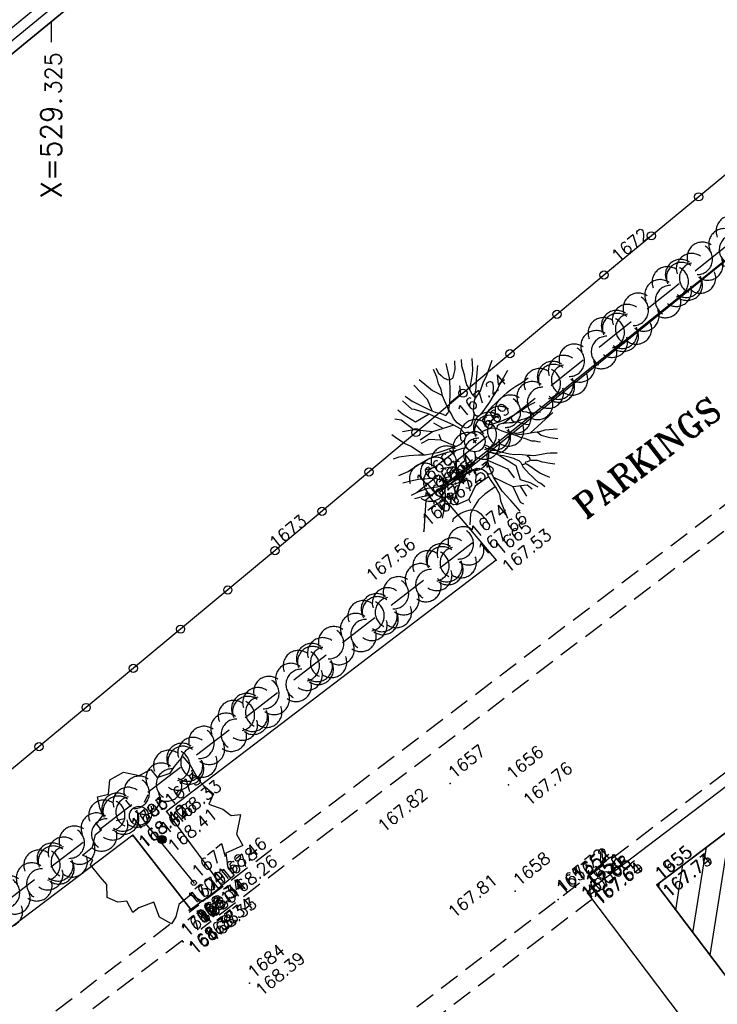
# Model space of a CAD drawing. Header units: feet. Extents: x 529188 to 529675, y 139816 to 140273.
# Tile 19 of 118: x 529324 to 529341, y 140077 to 140101. Entities that reach past the tile are written whole.
import ezdxf
from ezdxf.enums import TextEntityAlignment as Align

# ---------------------------------------------------------------- set-up
doc = ezdxf.new("R2010")
doc.units = ezdxf.units.FT
doc.header["$LTSCALE"] = 2
doc.header["$MEASUREMENT"] = 0
doc.header["$PDSIZE"] = 0.1
for name, pattern in [('CACHE', [0.375, 0.25, -0.125]), ('CACHEX2', [0.75, 0.5, -0.25]), ('CONTINU', [0])]:
    doc.linetypes.add(name, pattern=pattern)
doc.layers.get('0').update_dxf_attribs({"linetype": 'CONTINUOUS'})
for name, color, linetype in [('ARBRES', 70, 'CONTINUOUS'), ('BATI', 10, 'CONTINUOUS'), ('BATI-HACHURES', 30, 'CONTINUOUS'), ('BORDURETTE', 20, 'CONTINUOUS'), ('cadre250', 7, 'CONTINUOUS'), ('CANIVEAU', 32, 'CACHE'), ('CARROYAGE', 7, 'CONTINUOUS'), ('CARROYAGE LAMBERT', 7, 'CONTINUOUS'), ('CLOTURE', 1, 'CONTINUOUS'), ('ECLAIRAGE', 220, 'CONTINUOUS'), ('HAIE', 80, 'CACHEX2'), ('TALUS_HAUT', 40, 'CONTINUOUS'), ('TEXTES', 150, 'CONTINUOUS'), ('TOPOALT', 3, 'CONTINUOUS'), ('TOPOJIS', 7, 'CONTINUOUS'), ('TOPOJIS-GELE', 7, 'CONTINUOUS'), ('TOPOMAT', 142, 'CONTINUOUS')]:
    doc.layers.add(name, color=color, linetype=linetype)
doc.styles.add('ROMANT', font='ROMANT.SHX')
doc.styles.get("Standard").update_dxf_attribs({"font": 'ROMANS.SHX'})

# ---------------------------------------------------------------- blocks, each defined once
blk = doc.blocks.new('TCPOINT')
at = {"color": 0}
blk.add_point((0, 0), dxfattribs=at)
at = {"layer": 'TOPOALT'}
blk.add_attdef('ALT', text='', height=0.3, dxfattribs=at).set_placement((0.1, -0.1), align=Align.TOP_LEFT)
at = {"layer": 'TOPOMAT'}
blk.add_attdef('MAT', (0.1, 0.1), '', height=0.3, dxfattribs=at)
blk = doc.blocks.new('190')
for p, q in [((0.052, 0), (-0.052, 0)), ((0, -0.052), (0, 0.052))]:
    blk.add_line(p, q)
for points in [[(-0.619, 1.938), (-0.559, 1.732), (-0.46, 1.523), (-0.354, 1.285), (-0.291, 1.169), (-0.206, 1.053), (-0.142, 0.946), (-0.07, 0.952), (-0.02, 0.98), (0.016, 1.059), (0.061, 1.245), (0.098, 1.367), (0.171, 1.51), (0.208, 1.653), (0.282, 1.81), (0.336, 2.007)], [(-0.329, 1.239), (-0.245, 1.528), (-0.28, 2.015)], [(-0.09, 2.033), (-0.007, 1.626), (0.102, 1.375)], [(0.405, 1.994), (0.376, 1.859), (0.388, 1.766), (0.396, 1.687), (0.438, 1.6), (0.48, 1.557), (0.566, 1.542), (0.639, 1.591), (0.746, 1.669), (0.873, 1.838)], [(-0.44, 1.229), (-0.82, 1.291), (-0.941, 1.636), (-0.968, 1.79)], [(-0.084, 0.235), (-0.076, 0.245), (-0.062, 0.33), (-0.074, 0.466), (-0.144, 0.639), (-0.44, 1.229), (-0.646, 1.539), (-0.688, 1.589), (-0.738, 1.896)], [(0.437, 0.574), (0.37, 0.496), (0.276, 0.425), (0.182, 0.369), (0.097, 0.362), (0.039, 0.398), (-0.01, 0.492), (-0.038, 0.629), (-0.043, 0.765), (-0.014, 0.901), (0.002, 1.001), (0.132, 1.122), (0.27, 1.286), (0.378, 1.415), (0.51, 1.6), (0.67, 1.921)], [(0.686, 0.829), (0.676, 0.931), (0.713, 1.067), (0.728, 1.196), (0.773, 1.303), (0.838, 1.425), (0.926, 1.625), (1.021, 1.76)], [(-0.144, 0.639), (-0.647, 0.843), (-0.975, 1.17), (-1.062, 1.55), (-1.169, 1.665)], [(0.711, 1.062), (0.821, 1.152), (0.894, 1.223), (0.995, 1.308), (1.082, 1.401), (1.24, 1.613)], [(-1.176, 0.542), (-1.281, 0.892), (-1.358, 1.058), (-1.428, 1.273), (-1.465, 1.412)], [(-0.975, 1.17), (-1.217, 1.309)], [(0.132, 1.122), (0.476, 1.119), (0.579, 1.291)], [(1.723, 0.836), (1.536, 0.765), (1.37, 0.702), (1.204, 0.625), (1.038, 0.576), (0.888, 0.52), (0.686, 0.464), (0.578, 0.437), (0.47, 0.423), (0.428, 0.452), (0.413, 0.495), (0.421, 0.545), (0.45, 0.595), (0.515, 0.666), (0.603, 0.759), (0.675, 0.816), (0.747, 0.901), (0.855, 0.994), (0.993, 1.144), (1.109, 1.257), (1.182, 1.336), (1.239, 1.392)], [(0.655, 0.801), (0.898, 0.871), (1.071, 0.985), (1.258, 1.07), (1.587, 1.273)], [(-0.396, 0.741), (-0.492, 0.981)], [(-1.807, 0.935), (-1.668, 0.889), (-1.462, 0.758), (-1.27, 0.62), (-1.148, 0.519), (-0.835, 0.351), (-0.435, 0.198), (-0.292, 0.167), (-0.199, 0.188), (-0.161, 0.191)], [(-0.435, 0.198), (-0.613, 0.549), (-0.837, 0.756), (-1.044, 0.791)], [(-0.647, 0.843), (-1.01, 0.877)], [(-1.963, 0.534), (-1.722, 0.466), (-1.45, 0.442), (-1.157, 0.397), (-0.957, 0.331), (-0.679, 0.22), (-0.472, 0.112), (-0.329, 0.06), (-0.249, 0.019)], [(-0.613, 0.549), (-0.561, 0.687)], [(-1.117, -0.371), (-1.319, -0.081), (-1.419, -0.002), (-1.525, 0.064), (-1.618, 0.137), (-1.796, 0.23), (-2.008, 0.328)], [(1.739, -0.191), (1.585, -0.153), (1.326, -0.13), (0.983, -0.076), (0.782, -0.017), (0.653, 0.034), (0.56, 0.071), (0.504, 0.136), (0.497, 0.207), (0.526, 0.272), (0.584, 0.329), (0.678, 0.357), (0.778, 0.377), (0.872, 0.391), (0.994, 0.405), (1.13, 0.41), (1.252, 0.416), (1.374, 0.423), (1.489, 0.429), (1.633, 0.413), (1.798, 0.389), (1.999, 0.38)], [(-0.472, 0.112), (-1.148, 0.135), (-1.39, 0.239)], [(-0.677, -0.381), (-0.803, -0.141), (-1.062, 0.014)], [(0.239, 0.074), (0.295, 0.074), (0.388, 0.051), (0.459, 0.029), (0.546, -0.015), (0.602, -0.073), (0.645, -0.145), (0.679, -0.217), (0.715, -0.282), (0.758, -0.347), (0.814, -0.42), (0.857, -0.485), (0.906, -0.571), (0.934, -0.636), (0.992, -0.708), (1.041, -0.781), (1.083, -0.86), (1.154, -0.918), (1.19, -0.976), (1.24, -1.019)], [(-0.168, -0.185), (-0.174, -0.214), (-0.224, -0.285), (-0.283, -0.356), (-0.362, -0.391), (-0.491, -0.383), (-0.677, -0.381), (-0.856, -0.393), (-1.143, -0.369), (-1.428, -0.274), (-1.621, -0.158), (-1.842, -0.076), (-2.034, -0.032)], [(-1.8, -0.948), (-1.67, -0.837), (-1.445, -0.632), (-1.264, -0.397), (-1.472, -0.374), (-1.679, -0.329), (-1.851, -0.227), (-2.029, -0.149)], [(-0.803, -0.141), (-0.975, -0.193)], [(0.787, -1.087), (0.644, -0.934), (0.545, -0.862), (0.459, -0.775), (0.332, -0.602), (0.261, -0.472), (0.212, -0.378), (0.163, -0.27), (0.127, -0.215)], [(0.622, -0.106), (0.681, -0.045), (0.731, -0.045), (0.832, -0.09), (0.889, -0.14), (0.953, -0.177), (1.017, -0.228), (1.074, -0.257), (1.131, -0.314), (1.174, -0.373), (1.202, -0.423), (1.238, -0.459), (1.294, -0.524)], [(1.46, -0.389), (1.367, -0.367), (1.282, -0.337), (1.21, -0.308), (1.109, -0.286), (1.053, -0.25), (1.038, -0.206), (1.039, -0.156), (1.077, -0.091)], [(1.368, -0.134), (1.384, -0.181), (1.44, -0.239), (1.468, -0.289), (1.526, -0.34), (1.582, -0.383), (1.64, -0.406), (1.698, -0.465)], [(-0.699, -0.452), (-1.01, -0.589), (-1.304, -0.796)], [(-1.264, -0.397), (-0.985, -0.428), (-0.699, -0.452), (-0.542, -0.475), (-0.434, -0.512), (-0.378, -0.534), (-0.328, -0.584), (-0.271, -0.671), (-0.25, -0.757), (-0.288, -0.878), (-0.302, -1.008), (-0.319, -1.208), (-0.349, -1.379), (-0.43, -1.515), (-0.459, -1.601), (-0.565, -1.955)], [(-0.219, -2.023), (-0.23, -1.674), (-0.249, -1.357), (-0.195, -0.963), (-0.143, -0.748), (-0.048, -0.549), (0.025, -0.441), (0.075, -0.413), (0.133, -0.435), (0.182, -0.5), (0.245, -0.615), (0.331, -0.709), (0.409, -0.818), (0.479, -0.912), (0.507, -0.976), (0.543, -1.042), (0.543, -1.107), (0.535, -1.163), (0.52, -1.235), (0.526, -1.35), (0.533, -1.451), (0.546, -1.551), (0.559, -1.651), (0.572, -1.745), (0.601, -1.81), (0.632, -1.934)], [(-1.953, -0.569), (-1.767, -0.571), (-1.575, -0.61), (-1.443, -0.63)], [(-0.048, -0.549), (0.199, -1.021), (0.182, -1.297)], [(0.245, -0.615), (0.406, -1.09), (0.268, -1.418), (0.406, -1.625), (0.493, -1.832)], [(0.859, -0.488), (1, -0.579), (1.114, -0.659), (1.27, -0.746), (1.385, -0.819), (1.513, -0.87), (1.754, -1.032)], [(1.183, -0.698), (1.926, -0.657)], [(-0.288, -0.878), (-0.682, -0.848), (-1.01, -1.004), (-1.338, -0.917)], [(1.328, -0.783), (1.356, -0.905), (1.426, -1.006), (1.483, -1.085), (1.622, -1.229)], [(-1.662, -1.174), (-1.593, -1.125), (-1.479, -1.119), (-1.371, -1.134), (-1.257, -1.171), (-1.143, -1.222), (-1.093, -1.259), (-1.036, -1.338), (-1.009, -1.445), (-1.003, -1.524), (-0.996, -1.624), (-1.016, -1.763)], [(-0.316, -1.172), (-0.62, -1.148), (-0.835, -1.16), (-1.05, -1.229), (-1.201, -1.3), (-1.382, -1.493)], [(-1.01, -1.004), (-1.027, -1.09)], [(-0.195, -0.963), (0.026, -1.435), (-0.077, -1.849), (-0.043, -1.935)], [(0.863, -1.843), (0.739, -1.603), (0.698, -1.452), (0.669, -1.345), (0.635, -1.243), (0.62, -1.208), (0.534, -1.169)], [(0.625, -1.219), (0.628, -1.193), (0.649, -1.171), (0.692, -1.193), (0.772, -1.223), (0.828, -1.26), (0.893, -1.317), (0.956, -1.426), (1.005, -1.476), (1.056, -1.534), (1.17, -1.665)], [(0.763, -1.219), (0.786, -1.151), (0.765, -1.087), (0.808, -1.087), (0.844, -1.116), (0.901, -1.174), (0.987, -1.225), (1.108, -1.291), (1.18, -1.334), (1.251, -1.378), (1.386, -1.49)], [(0.026, -1.435), (0.32, -1.625), (0.355, -1.78)], [(0.173, -1.53), (0.13, -1.832)]]:
    blk.add_lwpolyline(points)
blk.add_circle((0, 0), 0.25)
blk = doc.blocks.new('189')
h = blk.add_hatch()
h.set_pattern_fill('ANSI31', color=256, scale=0.2, style=0)
h.set_pattern_definition([(45, (-527485.07046, -148351.732363), (-0.0176776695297, 0.0176776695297), [])])
edge = h.paths.add_edge_path()
edge.add_arc((0, 0), 0.1, 0, 360)
for p, q in [((-0.311, 1.681), (-0.062, 1.93)), ((-0.062, 1.93), (0.311, 1.868)), ((-0.685, 1.557), (-0.56, 1.806)), ((-0.56, 1.806), (-0.311, 1.681)), ((0.311, 1.868), (0.56, 1.557)), ((-0.747, 1.37), (-0.685, 1.557)), ((0.56, 1.557), (0.872, 1.494)), ((0.872, 1.494), (0.872, 1.245)), ((-0.996, 1.308), (-0.747, 1.37)), ((-0.996, 1.121), (-0.996, 1.308)), ((0.872, 1.245), (1.183, 1.121)), ((1.37, 1.183), (1.681, 1.245)), ((1.681, 1.245), (1.681, 0.934)), ((-1.432, 0.934), (-1.183, 1.121)), ((-1.183, 1.121), (-0.996, 1.121)), ((1.183, 1.121), (1.37, 1.183)), ((-1.744, 0.934), (-1.432, 0.934)), ((-1.619, 0.685), (-1.744, 0.934)), ((1.681, 0.934), (1.619, 0.56)), ((-1.744, 0.623), (-1.619, 0.685)), ((-1.744, 0.249), (-1.744, 0.623)), ((1.619, 0.56), (1.619, 0.374)), ((-1.744, 0), (-1.744, 0.249)), ((1.619, 0.374), (1.681, 0.062)), ((-1.93, -0.249), (-1.744, 0)), ((1.681, 0.062), (1.432, -0.062)), ((1.432, -0.062), (1.619, -0.374)), ((-1.806, -0.498), (-1.93, -0.249)), ((1.619, -0.374), (1.681, -0.623)), ((-1.619, -0.623), (-1.806, -0.498)), ((-1.681, -0.934), (-1.619, -0.623)), ((1.681, -0.623), (1.868, -0.747)), ((-1.494, -0.934), (-1.681, -0.934)), ((-1.121, -1.059), (-1.494, -0.934)), ((1.868, -0.747), (1.494, -1.059)), ((-1.245, -1.432), (-1.121, -1.059)), ((1.494, -1.059), (1.432, -1.37)), ((-1.121, -1.744), (-1.245, -1.432)), ((0.996, -1.245), (0.81, -1.557)), ((1.432, -1.37), (0.996, -1.245)), ((-0.934, -1.681), (-1.121, -1.744)), ((-0.685, -1.494), (-0.934, -1.681)), ((-0.311, -1.494), (-0.685, -1.494)), ((-0.187, -1.806), (-0.311, -1.494)), ((0.311, -1.557), (0.062, -1.806)), ((0.311, -1.806), (0.311, -1.557)), ((0.81, -1.557), (0.81, -1.806)), ((0.062, -1.806), (-0.187, -1.806)), ((0.81, -1.806), (0.311, -1.806))]:
    blk.add_line(p, q)
blk.add_circle((0, 0), 0.1)
blk = doc.blocks.new('425')
at = {"ltscale": 3}
for p, q in [((-0.006, 2.407), (-0.006, 2.621)), ((0, 1.885), (0, 0))]:
    blk.add_line(p, q, dxfattribs=at)
at = {"linetype": 'CONTINU', "ltscale": 3}
for p, q in [((-0.324, 2.291), (-0.512, 2.376)), ((0.312, 2.291), (0.501, 2.376))]:
    blk.add_line(p, q, dxfattribs=at)
for centre, radius in [((0, 2.118), 0.233), ((0, 0), 0.0621)]:
    blk.add_circle(centre, radius, dxfattribs=at)
blk = doc.blocks.new('RONDCLOT')
at = {"layer": 'CLOTURE'}
blk.add_circle((0, 0), 0.1, dxfattribs=at)
blk = doc.blocks.new('HAIEBASE')
at = {"layer": 'HAIE'}
for centre, start, end in [((0.002, 0.141), 14.988, 164.4142), ((-0.223, 0.05), 14.988, 164.4142), ((0.078, 0.086), 243.6198, 27.2304), ((0.227, 0.05), 14.988, 164.4142), ((-0.147, -0.129), 50.5983, 200.0244), ((0.022, -0.064), 196.6108, 340.2213), ((-0.23, -0.099), 196.6108, 340.2213), ((0.223, -0.099), 196.6108, 340.2213)]:
    blk.add_arc(centre, 0.25, start, end, dxfattribs=at)

msp = doc.modelspace()

# ---------------------------------------------------------------- hatches: boundary and pattern name
at = {"layer": 'BATI-HACHURES'}
h = msp.add_hatch(dxfattribs=at)
h.set_pattern_fill('ANSI31', color=256, scale=4, angle=36, style=0)
h.paths.add_polyline_path([(529309.687, 140047.122), (529294.096, 140035.158), (529295.934, 140032.741), (529311.303, 140044.366), (529317.02, 140040.648), (529309.847, 140037.935), (529328.67, 140009.23), (529338.868, 140008.311), (529336.974, 140013.078), (529337.413, 140013.429), (529340.728, 140009.274), (529351.396, 139995.222), (529351.555, 139995.343), (529321, 140035.588), (529320.61, 140035.292), (529320.265, 140035.746), (529321.1, 140036.328), (529332.258, 140044.79), (529332.848, 140044.011), (529330.818, 140042.467), (529335.054, 140036.898), (529341.813, 140042.065), (529337.59, 140047.618), (529335.616, 140046.116), (529335.029, 140046.891), (529355.937, 140062.746), (529356.525, 140061.97), (529354.519, 140060.444), (529358.748, 140054.884), (529365.427, 140060.072), (529361.342, 140065.548), (529358.605, 140063.551), (529358.018, 140064.325), (529364.807, 140069.473), (529379.662, 140080.729), (529380.258, 140079.941), (529378.258, 140078.408), (529382.496, 140072.813), (529389.273, 140077.995), (529385.007, 140083.581), (529383.007, 140082.048), (529382.423, 140082.82), (529402.76, 140098.225), (529403.388, 140097.405), (529401.995, 140096.349), (529404.732, 140092.738), (529390.411, 140081.865), (529394.858, 140075.937), (529403.979, 140083.008), (529405.928, 140080.494), (529396.772, 140073.395), (529399.996, 140069.125), (529409.116, 140076.197), (529411.066, 140073.682), (529402.049, 140066.713), (529405.239, 140062.52), (529424.929, 140077.503), (529411.673, 140094.927), (529412.97, 140095.912), (529408.766, 140101.48), (529406.733, 140099.945), (529406.162, 140100.741), (529413.265, 140106.272), (529405.044, 140116.828), (529403.879, 140118.363), (529396.828, 140113.01), (529396.209, 140113.824), (529398.224, 140115.354), (529393.997, 140120.92), (529387.257, 140115.791), (529391.442, 140110.214), (529392.819, 140111.247), (529393.428, 140110.436), (529373.156, 140095.047), (529372.522, 140095.884), (529374.528, 140097.393), (529370.33, 140102.974), (529363.554, 140097.852), (529367.8, 140092.265), (529369.799, 140093.783), (529370.434, 140092.948), (529359.177, 140084.661), (529349.426, 140077.124), (529348.835, 140077.906), (529350.821, 140079.407), (529346.597, 140084.995), (529339.81, 140079.86), (529344.046, 140074.272), (529346.094, 140075.824), (529346.685, 140075.043), (529325.76, 140059.104), (529325.126, 140059.941), (529327.1, 140061.457), (529322.795, 140067.062), (529316.084, 140061.922), (529320.296, 140056.369), (529322.344, 140057.923), (529322.979, 140057.086)])

# ---------------------------------------------------------------- linework, layer by layer
at = {"layer": 'BATI', "flags": 128}
for points in [[(529294.096, 140035.158), (529322.979, 140057.086), (529322.344, 140057.923), (529320.296, 140056.369), (529316.084, 140061.922), (529322.795, 140067.062), (529327.1, 140061.457), (529325.126, 140059.941), (529325.76, 140059.104), (529346.685, 140075.043), (529346.094, 140075.824), (529344.046, 140074.272), (529339.81, 140079.86), (529346.597, 140084.995), (529350.821, 140079.407), (529348.835, 140077.906), (529349.426, 140077.124), (529370.434, 140092.948)], [(529350.821, 140079.407), (529346.597, 140084.995), (529339.81, 140079.86)], [(529339.81, 140079.86), (529344.046, 140074.272)]]:
    msp.add_lwpolyline(points, dxfattribs=at)
at = {"layer": 'BORDURETTE', "flags": 128}
for points in [[(529365.744, 140113.595), (529346.604, 140099.162), (529349.584, 140095.322), (529348.792, 140094.696), (529345.813, 140098.607), (529334.491, 140089.442), (529335.885, 140087.796), (529327.818, 140081.654), (529329.185, 140079.821), (529328.42, 140079.255), (529326.995, 140081.07), (529328.42, 140079.255), (529326.995, 140081.07), (529302.908, 140062.841), (529304.421, 140060.817), (529293.1, 140052.27, 0.12784), (529288.488, 140046.948, 0.276945), (529289.647, 140032.594), (529317.669, 139996.417)], [(529356.796, 140082.86), (529356.033, 140083.891), (529350.961, 140080.101), (529347.071, 140085.1), (529351.04, 140088.17, 0.200071), (529350.343, 140088.588, 0.248489), (529349.411, 140088.257), (529338.12, 140079.692)]]:
    msp.add_lwpolyline(points, format="xyb", dxfattribs=at)
msp.add_lwpolyline([(529338.115, 140079.659), (529340.991, 140075.859), (529328.121, 140066.076), (529325.222, 140069.869)], dxfattribs=at)
at = {"layer": 'cadre250', "flags": 128}
for points in [[(529228.064, 140022.176), (529532.737, 140271.821), (529674.39, 140098.944), (529330.655, 139817.292), (529234.952, 139934.091)], [(529228.222, 140021.983), (529532.702, 140271.47), (529674.038, 140098.979), (529330.69, 139817.644), (529235.145, 139934.249)], [(529228.38, 140021.79), (529532.667, 140271.118), (529673.686, 140099.014), (529330.725, 139817.996), (529235.339, 139934.408)]]:
    msp.add_lwpolyline(points, dxfattribs=at)
at = {"layer": 'CANIVEAU', "flags": 128}
for points in [[(529373.177, 140106.64), (529337.817, 140079.817), (529312.488, 140060.549)], [(529348.316, 140094.337), (529347.361, 140093.615), (529328.374, 140079.185)], [(529348.618, 140093.938), (529347.663, 140093.217), (529328.677, 140078.787)], [(529338.232, 140079.504), (529338.12, 140079.419), (529325.348, 140069.704)], [(529327.905, 140078.886), (529304.304, 140060.973)], [(529328.207, 140078.488), (529312.997, 140066.943)]]:
    msp.add_lwpolyline(points, dxfattribs=at)
at = {"layer": 'CARROYAGE'}
msp.add_line((529325, 140100.958), (529325, 140100.458), dxfattribs=at)
at = {"layer": 'CARROYAGE LAMBERT', "flags": 128}
msp.add_lwpolyline([(529369.4, 139849.686), (529673.686, 140099.014), (529532.667, 140271.118), (529228.38, 140021.79)], close=True, dxfattribs=at)
at = {"layer": 'CARROYAGE LAMBERT'}
msp.add_lwpolyline([(529369.4, 139849.686), (529673.686, 140099.014), (529532.667, 140271.118), (529228.38, 140021.79)], close=True, dxfattribs=at)
at = {"layer": 'CLOTURE', "flags": 128}
msp.add_lwpolyline([(529410.751, 140154.535), (529386.824, 140134.715), (529359.908, 140112.4), (529338.753, 140094.959), (529330.385, 140087.951), (529280.895, 140046.879), (529276.141, 140042.641), (529298.016, 140014.941), (529312.311, 139996.556), (529308.119, 139992.789)], dxfattribs=at)
at = {"layer": 'HAIE', "flags": 128}
for points in [[(529361.481, 140111.369), (529333.962, 140089.459)], [(529335.296, 140088.212), (529302.101, 140062.691)]]:
    msp.add_lwpolyline(points, dxfattribs=at)
at = {"layer": 'TALUS_HAUT', "flags": 128}
msp.add_lwpolyline([(529414.229, 140151.931), (529396.577, 140138.618), (529375.681, 140122.012), (529362.053, 140111.592), (529334.164, 140089.26), (529334.115, 140088.504)], dxfattribs=at)

# ---------------------------------------------------------------- block references
at = {"layer": 'ARBRES', "rotation": 39.33073407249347}
for name, p in [('190', (529335.362, 140090.693)), ('189', (529327.709, 140080.969))]:
    msp.add_blockref(name, p, dxfattribs=at)
at = {"layer": 'CLOTURE'}
for p, rotation in [((529340.837, 140096.677), 219.5022635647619), ((529339.679, 140095.723), 219.5022635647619), ((529338.523, 140094.767), 219.9460117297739), ((529337.373, 140093.804), 219.9460117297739), ((529336.223, 140092.841), 219.9460117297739), ((529335.073, 140091.878), 219.9460117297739), ((529333.923, 140090.915), 219.9460117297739), ((529332.773, 140089.952), 219.9460117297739), ((529331.624, 140088.989), 219.9460117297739), ((529330.474, 140088.026), 219.9460117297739), ((529329.32, 140087.067), 219.6897399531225), ((529328.165, 140086.109), 219.6897399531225), ((529327.011, 140085.151), 219.6897399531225), ((529325.857, 140084.193), 219.6897399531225), ((529324.703, 140083.235), 219.6897399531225)]:
    msp.add_blockref('RONDCLOT', p, dxfattribs=dict(at, rotation=rotation))
at = {"layer": 'ECLAIRAGE', "rotation": 39.33073407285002}
msp.add_blockref('425', (529328.49, 140079.909), dxfattribs=at)
at = {"layer": 'HAIE', "xscale": 1.5, "yscale": 1.5, "zscale": 1.5}
for p, rotation in [((529341.767, 140095.673), 38.52642138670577), ((529340.75, 140094.863), 218.5264213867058), ((529340.202, 140094.427), 38.52642138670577), ((529339.185, 140093.617), 218.5264213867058), ((529338.637, 140093.181), 38.52642138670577), ((529337.62, 140092.372), 218.5264213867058), ((529337.073, 140091.936), 38.52642138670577), ((529336.056, 140091.126), 218.5264213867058), ((529335.508, 140090.69), 38.52642138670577), ((529334.491, 140089.88), 218.5264213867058), ((529334.9, 140087.908), 217.5542731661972), ((529334.345, 140087.481), 37.55427316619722), ((529333.314, 140086.689), 217.5542731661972), ((529332.759, 140086.262), 37.55427316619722), ((529331.729, 140085.47), 217.5542731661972), ((529331.174, 140085.043), 37.55427316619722), ((529330.143, 140084.251), 217.5542731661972), ((529329.588, 140083.824), 37.55427316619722), ((529328.557, 140083.032), 217.5542731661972), ((529328.003, 140082.605), 37.55427316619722), ((529326.972, 140081.813), 217.5542731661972), ((529326.417, 140081.386), 37.55427316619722), ((529325.386, 140080.594), 217.5542731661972), ((529324.831, 140080.167), 37.55427316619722), ((529323.801, 140079.375), 217.5542731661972)]:
    msp.add_blockref('HAIEBASE', p, dxfattribs=dict(at, rotation=rotation))
at = {"layer": 'TOPOJIS'}
ref = msp.add_blockref('TCPOINT', (529338.753, 140094.959), dxfattribs=at)
ref.add_attrib('MAT', '1672', (529338.853, 140095.059), dxfattribs={"layer": 'TOPOMAT', "height": 0.3, "rotation": 39.3307})
ref = msp.add_blockref('TCPOINT', (529335.362, 140090.693), dxfattribs=at)
ref.add_attrib('MAT', '1669', (529335.462, 140090.793), dxfattribs={"layer": 'TOPOMAT', "height": 0.3, "rotation": 39.3307})
ref.add_attrib('ALT', '167.24', dxfattribs={"layer": 'TOPOALT', "height": 0.3, "rotation": 39.3307}).set_placement((529334.884, 140091.489), align=Align.TOP_LEFT)
ref = msp.add_blockref('TCPOINT', (529334.115, 140088.504), dxfattribs=at)
ref.add_attrib('MAT', '1668', (529334.215, 140088.604), dxfattribs={"layer": 'TOPOMAT', "height": 0.3, "rotation": 39.3307})
ref.add_attrib('ALT', '167.56', dxfattribs={"layer": 'TOPOALT', "height": 0.3, "rotation": 39.3307}).set_placement((529332.661, 140087.476), align=Align.TOP_LEFT)
ref = msp.add_blockref('TCPOINT', (529330.385, 140087.951), dxfattribs=at)
ref.add_attrib('MAT', '1673', (529330.485, 140088.051), dxfattribs={"layer": 'TOPOMAT', "height": 0.3, "rotation": 39.3307})
ref = msp.add_blockref('TCPOINT', (529335.885, 140087.796), dxfattribs=at)
ref.add_attrib('MAT', '1665', (529335.985, 140087.896), dxfattribs={"layer": 'TOPOMAT', "height": 0.3, "rotation": 39.3307})
ref.add_attrib('ALT', '167.53', dxfattribs={"layer": 'TOPOALT', "height": 0.3, "rotation": 39.3307}).set_placement((529335.985, 140087.696), align=Align.TOP_LEFT)
ref = msp.add_blockref('TCPOINT', (529334.756, 140082.334), dxfattribs=at)
ref.add_attrib('MAT', '1657', (529334.856, 140082.434), dxfattribs={"layer": 'TOPOMAT', "height": 0.3, "rotation": 39.3307})
ref.add_attrib('ALT', '167.82', dxfattribs={"layer": 'TOPOALT', "height": 0.3, "rotation": 39.3307}).set_placement((529332.947, 140081.358), align=Align.TOP_LEFT)
ref = msp.add_blockref('TCPOINT', (529336.183, 140082.307), dxfattribs=at)
ref.add_attrib('MAT', '1656', (529336.283, 140082.407), dxfattribs={"layer": 'TOPOMAT', "height": 0.3, "rotation": 39.3307})
ref.add_attrib('ALT', '167.76', dxfattribs={"layer": 'TOPOALT', "height": 0.3, "rotation": 39.3307}).set_placement((529336.5, 140081.995), align=Align.TOP_LEFT)
ref = msp.add_blockref('TCPOINT', (529327.818, 140081.654), dxfattribs=at)
ref.add_attrib('MAT', '1675', (529327.918, 140081.754), dxfattribs={"layer": 'TOPOMAT', "height": 0.3, "rotation": 39.3307})
ref.add_attrib('ALT', '168.33', dxfattribs={"layer": 'TOPOALT', "height": 0.3, "rotation": 39.3307}).set_placement((529327.918, 140081.554), align=Align.TOP_LEFT)
ref = msp.add_blockref('TCPOINT', (529328.49, 140079.909), dxfattribs=at)
ref.add_attrib('MAT', '1677', (529328.59, 140080.009), dxfattribs={"layer": 'TOPOMAT', "height": 0.3, "rotation": 39.3307})
ref.add_attrib('ALT', '168.46', dxfattribs={"layer": 'TOPOALT', "height": 0.3, "rotation": 39.3307}).set_placement((529329.026, 140080.159), align=Align.TOP_LEFT)
ref = msp.add_blockref('TCPOINT', (529337.4, 140079.498), dxfattribs=at)
ref.add_attrib('MAT', '1653', (529337.5, 140079.598), dxfattribs={"layer": 'TOPOMAT', "height": 0.3, "rotation": 39.3307})
ref.add_attrib('ALT', '167.72', dxfattribs={"layer": 'TOPOALT', "height": 0.3, "rotation": 39.3307}).set_placement((529337.315, 140079.882), align=Align.TOP_LEFT)
ref = msp.add_blockref('TCPOINT', (529336.346, 140079.707), dxfattribs=at)
ref.add_attrib('MAT', '1658', (529336.446, 140079.807), dxfattribs={"layer": 'TOPOMAT', "height": 0.3, "rotation": 39.3307})
ref.add_attrib('ALT', '167.81', dxfattribs={"layer": 'TOPOALT', "height": 0.3, "rotation": 39.3307}).set_placement((529334.665, 140079.258), align=Align.TOP_LEFT)
ref = msp.add_blockref('TCPOINT', (529338.12, 140079.419), dxfattribs=at)
ref.add_attrib('MAT', '4000', (529338.22, 140079.519), dxfattribs={"layer": 'TOPOMAT', "height": 0.3, "rotation": 39.3307})
ref = msp.add_blockref('TCPOINT', (529329.855, 140077.454), dxfattribs=at)
ref.add_attrib('MAT', '1684', (529329.955, 140077.554), dxfattribs={"layer": 'TOPOMAT', "height": 0.3, "rotation": 39.3307})
ref.add_attrib('ALT', '168.39', dxfattribs={"layer": 'TOPOALT', "height": 0.3, "rotation": 39.3307}).set_placement((529329.955, 140077.354), align=Align.TOP_LEFT)
at = {"layer": 'TOPOJIS-GELE'}
ref = msp.add_blockref('TCPOINT', (529333.962, 140089.459), dxfattribs=at)
ref.add_attrib('MAT', '1666', (529334.062, 140089.559), dxfattribs={"layer": 'TOPOMAT', "height": 0.3, "rotation": 39.3307})
ref.add_attrib('ALT', '167.35', dxfattribs={"layer": 'TOPOALT', "height": 0.3, "rotation": 39.3307}).set_placement((529334.062, 140089.359), align=Align.TOP_LEFT)
ref = msp.add_blockref('TCPOINT', (529334.491, 140089.442), dxfattribs=at)
ref.add_attrib('MAT', '1664', (529334.591, 140089.542), dxfattribs={"layer": 'TOPOMAT', "height": 0.3, "rotation": 39.3307})
ref.add_attrib('ALT', '167.53', dxfattribs={"layer": 'TOPOALT', "height": 0.3, "rotation": 39.3307}).set_placement((529334.591, 140089.342), align=Align.TOP_LEFT)
ref = msp.add_blockref('TCPOINT', (529334.164, 140089.26), dxfattribs=at)
ref.add_attrib('MAT', '1667', (529334.264, 140089.36), dxfattribs={"layer": 'TOPOMAT', "height": 0.3, "rotation": 39.3307})
ref.add_attrib('ALT', '167.52', dxfattribs={"layer": 'TOPOALT', "height": 0.3, "rotation": 39.3307}).set_placement((529334.264, 140089.16), align=Align.TOP_LEFT)
ref = msp.add_blockref('TCPOINT', (529335.296, 140088.212), dxfattribs=at)
ref.add_attrib('MAT', '1674', (529335.396, 140088.312), dxfattribs={"layer": 'TOPOMAT', "height": 0.3, "rotation": 39.3307})
ref.add_attrib('ALT', '167.66', dxfattribs={"layer": 'TOPOALT', "height": 0.3, "rotation": 39.3307}).set_placement((529335.396, 140088.112), align=Align.TOP_LEFT)
ref = msp.add_blockref('TCPOINT', (529326.992, 140081.058), dxfattribs=at)
ref.add_attrib('MAT', '1683', (529327.092, 140081.158), dxfattribs={"layer": 'TOPOMAT', "height": 0.3, "rotation": 39.3307})
ref.add_attrib('ALT', '168.42', dxfattribs={"layer": 'TOPOALT', "height": 0.3, "rotation": 39.3307}).set_placement((529327.092, 140080.958), align=Align.TOP_LEFT)
ref = msp.add_blockref('TCPOINT', (529326.995, 140081.07), dxfattribs=at)
ref.add_attrib('MAT', '1706', (529327.095, 140081.17), dxfattribs={"layer": 'TOPOMAT', "height": 0.3, "rotation": 39.3307})
ref.add_attrib('ALT', '168.40', dxfattribs={"layer": 'TOPOALT', "height": 0.3, "rotation": 39.3307}).set_placement((529327.095, 140080.97), align=Align.TOP_LEFT)
ref = msp.add_blockref('TCPOINT', (529327.709, 140080.969), dxfattribs=at)
ref.add_attrib('MAT', '1676', (529327.809, 140081.069), dxfattribs={"layer": 'TOPOMAT', "height": 0.3, "rotation": 39.3307})
ref.add_attrib('ALT', '168.41', dxfattribs={"layer": 'TOPOALT', "height": 0.3, "rotation": 39.3307}).set_placement((529327.809, 140080.869), align=Align.TOP_LEFT)
ref = msp.add_blockref('TCPOINT', (529329.185, 140079.821), dxfattribs=at)
ref.add_attrib('MAT', '1678', (529329.285, 140079.921), dxfattribs={"layer": 'TOPOMAT', "height": 0.3, "rotation": 39.3307})
ref.add_attrib('ALT', '168.26', dxfattribs={"layer": 'TOPOALT', "height": 0.3, "rotation": 39.3307}).set_placement((529329.285, 140079.721), align=Align.TOP_LEFT)
ref = msp.add_blockref('TCPOINT', (529337.817, 140079.817), dxfattribs=at)
ref.add_attrib('MAT', '1652', (529337.917, 140079.917), dxfattribs={"layer": 'TOPOMAT', "height": 0.3, "rotation": 39.3307})
ref.add_attrib('ALT', '167.68', dxfattribs={"layer": 'TOPOALT', "height": 0.3, "rotation": 39.3307}).set_placement((529337.917, 140079.717), align=Align.TOP_LEFT)
ref = msp.add_blockref('TCPOINT', (529337.825, 140079.8), dxfattribs=at)
ref.add_attrib('MAT', '1654', (529337.925, 140079.9), dxfattribs={"layer": 'TOPOMAT', "height": 0.3, "rotation": 39.3307})
ref.add_attrib('ALT', '167.68', dxfattribs={"layer": 'TOPOALT', "height": 0.3, "rotation": 39.3307}).set_placement((529337.925, 140079.7), align=Align.TOP_LEFT)
ref = msp.add_blockref('TCPOINT', (529339.81, 140079.86), dxfattribs=at)
ref.add_attrib('MAT', '1955', (529339.91, 140079.96), dxfattribs={"layer": 'TOPOMAT', "height": 0.3, "rotation": 39.3307})
ref.add_attrib('ALT', '167.74', dxfattribs={"layer": 'TOPOALT', "height": 0.3, "rotation": 39.3307}).set_placement((529339.91, 140079.76), align=Align.TOP_LEFT)
ref = msp.add_blockref('TCPOINT', (529339.819, 140079.863), dxfattribs=at)
ref.add_attrib('MAT', '1655', (529339.919, 140079.963), dxfattribs={"layer": 'TOPOMAT', "height": 0.3, "rotation": 39.3307})
ref.add_attrib('ALT', '167.73', dxfattribs={"layer": 'TOPOALT', "height": 0.3, "rotation": 39.3307}).set_placement((529339.919, 140079.763), align=Align.TOP_LEFT)
ref = msp.add_blockref('TCPOINT', (529338.115, 140079.659), dxfattribs=at)
ref.add_attrib('MAT', '1956', (529338.215, 140079.759), dxfattribs={"layer": 'TOPOMAT', "height": 0.3, "rotation": 39.3307})
ref.add_attrib('ALT', '167.64', dxfattribs={"layer": 'TOPOALT', "height": 0.3, "rotation": 39.3307}).set_placement((529338.215, 140079.559), align=Align.TOP_LEFT)
ref = msp.add_blockref('TCPOINT', (529338.12, 140079.692), dxfattribs=at)
ref.add_attrib('MAT', '1651', (529338.22, 140079.792), dxfattribs={"layer": 'TOPOMAT', "height": 0.3, "rotation": 39.3307})
ref.add_attrib('ALT', '167.65', dxfattribs={"layer": 'TOPOALT', "height": 0.3, "rotation": 39.3307}).set_placement((529338.22, 140079.592), align=Align.TOP_LEFT)
ref = msp.add_blockref('TCPOINT', (529328.372, 140079.244), dxfattribs=at)
ref.add_attrib('MAT', '1704', (529328.472, 140079.344), dxfattribs={"layer": 'TOPOMAT', "height": 0.3, "rotation": 39.3307})
ref.add_attrib('ALT', '168.34', dxfattribs={"layer": 'TOPOALT', "height": 0.3, "rotation": 39.3307}).set_placement((529328.472, 140079.144), align=Align.TOP_LEFT)
ref = msp.add_blockref('TCPOINT', (529328.42, 140079.255), dxfattribs=at)
ref.add_attrib('MAT', '1679', (529328.52, 140079.355), dxfattribs={"layer": 'TOPOMAT', "height": 0.3, "rotation": 39.3307})
ref.add_attrib('ALT', '168.34', dxfattribs={"layer": 'TOPOALT', "height": 0.3, "rotation": 39.3307}).set_placement((529328.52, 140079.155), align=Align.TOP_LEFT)
ref = msp.add_blockref('TCPOINT', (529328.677, 140078.787), dxfattribs=at)
ref.add_attrib('MAT', '1680', (529328.777, 140078.887), dxfattribs={"layer": 'TOPOMAT', "height": 0.3, "rotation": 39.3307})
ref.add_attrib('ALT', '168.33', dxfattribs={"layer": 'TOPOALT', "height": 0.3, "rotation": 39.3307}).set_placement((529328.777, 140078.687), align=Align.TOP_LEFT)
ref = msp.add_blockref('TCPOINT', (529328.591, 140078.77), dxfattribs=at)
ref.add_attrib('MAT', '1681', (529328.691, 140078.87), dxfattribs={"layer": 'TOPOMAT', "height": 0.3, "rotation": 39.3307})
ref.add_attrib('ALT', '168.34', dxfattribs={"layer": 'TOPOALT', "height": 0.3, "rotation": 39.3307}).set_placement((529328.691, 140078.67), align=Align.TOP_LEFT)
ref = msp.add_blockref('TCPOINT', (529328.207, 140078.488), dxfattribs=at)
ref.add_attrib('MAT', '1705', (529328.307, 140078.588), dxfattribs={"layer": 'TOPOMAT', "height": 0.3, "rotation": 39.3307})
ref.add_attrib('ALT', '168.37', dxfattribs={"layer": 'TOPOALT', "height": 0.3, "rotation": 39.3307}).set_placement((529328.307, 140078.388), align=Align.TOP_LEFT)
ref = msp.add_blockref('TCPOINT', (529328.226, 140078.467), dxfattribs=at)
ref.add_attrib('MAT', '1682', (529328.326, 140078.567), dxfattribs={"layer": 'TOPOMAT', "height": 0.3, "rotation": 39.3307})
ref.add_attrib('ALT', '168.38', dxfattribs={"layer": 'TOPOALT', "height": 0.3, "rotation": 39.3307}).set_placement((529328.326, 140078.367), align=Align.TOP_LEFT)

# ---------------------------------------------------------------- texts
at = {"layer": 'CARROYAGE LAMBERT'}
for s, height, p in [('325', 0.4, (529325.25, 140100.208)), ('X=529.', 0.5, (529325.25, 140099.123))]:
    msp.add_text(s, height=height, rotation=90, dxfattribs=at).set_placement(p, align=Align.RIGHT)
at = {"layer": 'TEXTES', "style": 'ROMANT'}
msp.add_text('PARKINGS', height=0.6, rotation=37.2112, dxfattribs=at).set_placement((529338.07, 140088.775))

doc.saveas('drawing.dxf')
